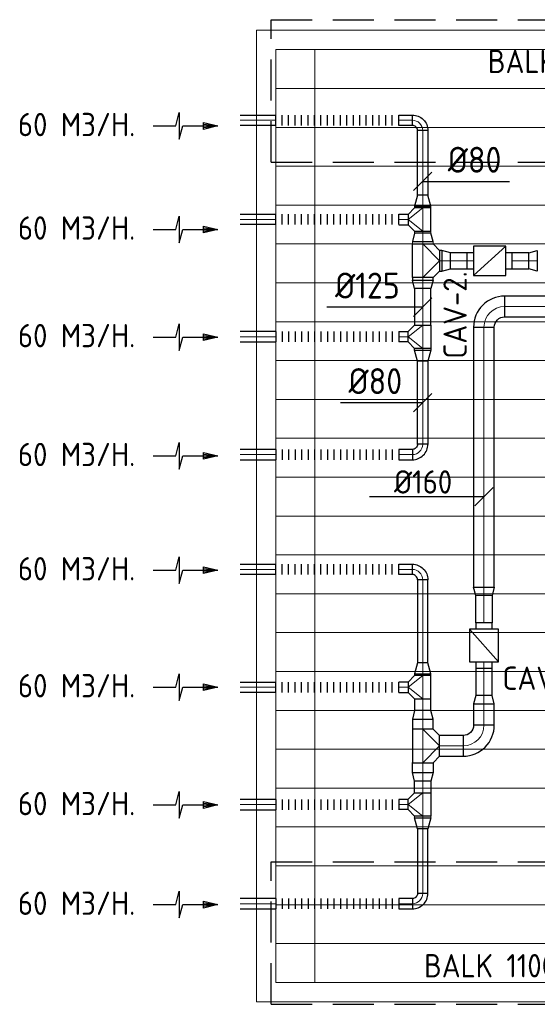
# Model space of a CAD drawing. Header units: millimetres. Extents: x -74135 to 19179, y 5032 to 51848.
# Tile 22 of 55: x -74135 to -70138, y 43180 to 50780. Entities that reach past the tile are written whole.
import ezdxf
from ezdxf.enums import TextEntityAlignment as Align

# ---------------------------------------------------------------- set-up
doc = ezdxf.new("R2010")
doc.units = ezdxf.units.MM
doc.header["$LTSCALE"] = 50
doc.linetypes.add('HIDDEN', pattern=[9.525, 6.35, -3.175])
for name, color, linetype in [('4plfd', 254, 'Continuous'), ('WL570---_RETOUR', 100, 'Continuous'), ('WM570---_RETOUR', 2, 'Continuous')]:
    doc.layers.add(name, color=color, linetype=linetype)
for name, color, linetype, lineweight in [('WL570---_BESTAAND-HARTLIJN', 161, 'Continuous', 0), ('WL570---_BESTAAND-RETOUR', 140, 'Continuous', 0), ('WL570---_BESTAAND-TOEVOER', 180, 'Continuous', 0)]:
    doc.layers.add(name, color=color, linetype=linetype, lineweight=lineweight)
doc.styles.add('ISO', font='ISO', dxfattribs={"height": 162})
doc.styles.add('MAATVOERING', font='ISO')

# ---------------------------------------------------------------- blocks, each defined once
blk = doc.blocks.new('MVLINE')
blk.add_line((35.4, -35.4), (-35.4, 35.4))
blk = doc.blocks.new('KARO')
for p, q in [((1, 0.5), (0, 0.5)), ((0, -0.5), (1, -0.5))]:
    blk.add_line(p, q)
at = {"invisible_edges": 15}
blk.add_3dface([(0, 0.5), (0, -0.5), (1, -0.5), (1, 0.5)], dxfattribs=at)
at = {"layer": 'WL570---_BESTAAND-HARTLIJN'}
blk.add_line((0, 0), (1, 0), dxfattribs=at)
blk = doc.blocks.new('OBO16000090H')
blk.add_lwpolyline([(80, -160, 0.414214), (-160, 80), (-160, -80, -0.414214), (-80, -160)], format="xyb", close=True)
at = {"invisible_edges": 15}
for points in [[(-146.1, -81.2), (-118.3, 76.4), (-160, 80), (-160, -80)], [(-132.6, -84.8), (-77.9, 65.5), (-118.3, 76.4), (-146.1, -81.2)], [(-120, -90.7), (-40, 47.8), (-77.9, 65.5), (-132.6, -84.8)], [(-108.6, -98.7), (-5.7, 23.9), (-40, 47.8), (-120, -90.7)], [(-98.7, -108.6), (23.9, -5.7), (-5.7, 23.9), (-108.6, -98.7)], [(-90.7, -120), (47.8, -40), (23.9, -5.7), (-98.7, -108.6)], [(-84.8, -132.6), (65.5, -77.9), (47.8, -40), (-90.7, -120)], [(-81.2, -146.1), (76.4, -118.3), (65.5, -77.9), (-84.8, -132.6)], [(-80, -160), (80, -160), (76.4, -118.3), (-81.2, -146.1)]]:
    blk.add_3dface(points, dxfattribs=at)
at = {"layer": 'WL570---_BESTAAND-HARTLIJN'}
blk.add_arc((-160, -160), 160, 0, 90, dxfattribs=at)
blk = doc.blocks.new('VBX1251250012525000')
blk.add_lwpolyline([(50, -112.5), (300, -112.5), (300, 112.5), (50, 112.5)], close=True)
for points in [[(50, 62.5), (0, 62.5), (0, -62.5), (50, -62.5)], [(300, -62.5), (350, -62.5), (350, 62.5), (300, 62.5)]]:
    blk.add_lwpolyline(points)
at = {"layer": 'WL570---_BESTAAND-HARTLIJN'}
blk.add_line((300, 0), (350, 0), dxfattribs=at)
at = {"layer": 'WL570---_BESTAAND-TOEVOER'}
blk.add_line((50, -112.5), (300, 112.5), dxfattribs=at)
blk = doc.blocks.new('OSV1601250650K')
blk.add_lwpolyline([(-65.3, -80), (0, -62.5), (0, 62.5), (-65.3, 80)], close=True)
at = {"layer": 'WL570---_BESTAAND-HARTLIJN'}
blk.add_line((-65.3, 0), (0, 0), dxfattribs=at)
blk = doc.blocks.new('AFZPIJL')
for points in [[(0, -10), (0, -6.52), (-2.06, -5.97), (2.06, -5.97), (0, -5.41), (0, 0)], [(-0.26, -2.22), (0, 0)], [(0.26, -2.22), (0, 0)]]:
    blk.add_lwpolyline(points)
blk.add_lwpolyline([(0.52, -2.22), (-0.52, -2.22), (0, 0)], close=True)
blk = doc.blocks.new('FLLINE80')
blk.add_line((0, -40), (0, 40))
blk = doc.blocks.new('OEX8000100000')
at = {"rotation": 180}
for p in [(50, 0), (100, 0), (150, 0), (200, 0), (250, 0), (300, 0), (350, 0), (400, 0), (450, 0), (500, 0), (550, 0), (600, 0), (650, 0), (700, 0), (750, 0), (800, 0), (850, 0), (900, 0), (950, 0), (1000, 0)]:
    blk.add_blockref('FLLINE80', p, dxfattribs=at)
blk = doc.blocks.new('OBO8000090H')
blk.add_lwpolyline([(40, -80, 0.414214), (-80, 40), (-80, -40, -0.414214), (-40, -80)], format="xyb", close=True)
at = {"invisible_edges": 15}
for points in [[(-73.1, -40.6), (-59.2, 38.2), (-80, 40), (-80, -40)], [(-66.3, -42.4), (-39, 32.8), (-59.2, 38.2), (-73.1, -40.6)], [(-60, -45.4), (-20, 23.9), (-39, 32.8), (-66.3, -42.4)], [(-54.3, -49.4), (-2.9, 11.9), (-20, 23.9), (-60, -45.4)], [(-49.4, -54.3), (11.9, -2.9), (-2.9, 11.9), (-54.3, -49.4)], [(-45.4, -60), (23.9, -20), (11.9, -2.9), (-49.4, -54.3)], [(-42.4, -66.3), (32.8, -39), (23.9, -20), (-45.4, -60)], [(-40.6, -73.1), (38.2, -59.2), (32.8, -39), (-42.4, -66.3)], [(-40, -80), (40, -80), (38.2, -59.2), (-40.6, -73.1)]]:
    blk.add_3dface(points, dxfattribs=at)
at = {"layer": 'WL570---_BESTAAND-HARTLIJN'}
blk.add_arc((-80, -80), 80, 0, 90, dxfattribs=at)
blk = doc.blocks.new('OSV1601250650G')
blk.add_lwpolyline([(0, -80), (65.3, -62.5), (65.3, 62.5), (0, 80)], close=True)
at = {"layer": 'WL570---_BESTAAND-HARTLIJN'}
blk.add_line((0, 0), (65.3, 0), dxfattribs=at)
blk = doc.blocks.new('OSV125800830G')
blk.add_lwpolyline([(0, -62.5), (84, -40), (84, 40), (0, 62.5)], close=True)
at = {"layer": 'WL570---_BESTAAND-HARTLIJN'}
blk.add_line((0, 0), (84, 0), dxfattribs=at)
blk = doc.blocks.new('OTS1251258000H')
blk.add_lwpolyline([(-90, -62.5), (90, -62.5), (90, 62.5), (40, 112.5), (-40, 112.5), (-90, 62.5)], close=True)
at = {"layer": 'WL570---_BESTAAND-HARTLIJN'}
blk.add_line((-90, 0), (90, 0), dxfattribs=at)
at = {"layer": 'WL570---_BESTAAND-RETOUR'}
blk.add_lwpolyline([(-90, 0), (0, 112.5), (90, 0)], dxfattribs=at)
blk = doc.blocks.new('OTS16016016000H')
blk.add_lwpolyline([(-130, -80), (130, -80), (130, 80), (80, 130), (-80, 130), (-130, 80)], close=True)
at = {"layer": 'WL570---_BESTAAND-HARTLIJN'}
blk.add_line((-130, 0), (130, 0), dxfattribs=at)
at = {"layer": 'WL570---_BESTAAND-RETOUR'}
blk.add_lwpolyline([(-130, 0), (0, 130), (130, 0)], dxfattribs=at)
blk = doc.blocks.new('Groep-47')
at = {"color": 8, "linetype": 'Continuous', "lineweight": 13}
for p, q in [((-73154.9, 49899.1), (-11882.7, 49899.1)), ((-73154.9, 49599.1), (-11882.7, 49599.1)), ((-73154.9, 49299.1), (-11882.7, 49299.1)), ((-73154.9, 48999.1), (-11882.7, 48999.1)), ((-73154.9, 48699.1), (-11882.7, 48699.1)), ((-73154.9, 48399.1), (-11882.7, 48399.1)), ((-73154.9, 48399.1), (-11882.7, 48399.1)), ((-73154.9, 48099.1), (-11882.7, 48099.1)), ((-73154.9, 47799.1), (-11882.7, 47799.1)), ((-73154.9, 47499.1), (-11882.7, 47499.1)), ((-73154.9, 47199.1), (-11882.7, 47199.1)), ((-73154.9, 46899.1), (-11882.7, 46899.1)), ((-73154.9, 46599.1), (-11882.7, 46599.1)), ((-73154.9, 46299.1), (-11882.7, 46299.1)), ((-73154.9, 45999.1), (-11882.7, 45999.1)), ((-73154.9, 45699.1), (-11882.7, 45699.1)), ((-73154.9, 45399.1), (-11882.7, 45399.1)), ((-73154.9, 45099.1), (-11882.7, 45099.1)), ((-73154.9, 44799.1), (-11882.7, 44799.1)), ((-73154.9, 44499.1), (-11654.9, 44499.1)), ((-73154.9, 44199.1), (-11654.9, 44199.1)), ((-73154.9, 43899.1), (-11654.9, 43899.1)), ((-73154.9, 43599.1), (-11654.9, 43599.1)), ((-73154.9, 43299.1), (-11654.9, 43299.1))]:
    blk.add_line(p, q, dxfattribs=at)
blk = doc.blocks.new('Groep-53')
at = {"color": 8, "linetype": 'Continuous', "lineweight": 13}
for p, q in [((-73304.9, 50349.1), (-4004.9, 50349.1)), ((-73304.9, 50349.1), (-73304.9, 42849.1)), ((-73154.9, 50199.1), (-4154.9, 50199.1)), ((-73154.9, 50199.1), (-73154.9, 42999.1)), ((-72854.9, 50199.1), (-72854.9, 42999.1)), ((-73154.9, 42999.1), (-65704.9, 42999.1)), ((-65704.9, 42849.1), (-73304.9, 42849.1))]:
    blk.add_line(p, q, dxfattribs=at)
at = {"color": 8}
blk.add_blockref('Groep-47', (0, 0), dxfattribs=at)
blk = doc.blocks.new('Block plafond 4e verd')
at = {"layer": '4plfd'}
blk.add_blockref('Groep-53', (73304.912, -19149.14), dxfattribs=at)

msp = doc.modelspace()

# ---------------------------------------------------------------- linework, layer by layer
at = {"color": 2, "linetype": 'HIDDEN'}
for p, q in [((-72193.5, 50780.2), (-3105.2, 50780.2)), ((-72193.5, 49680.2), (-72193.5, 50780.2)), ((-72193.5, 49680.2), (-3105.2, 49680.2)), ((-72193.5, 44280.2), (-57619.8, 44280.2)), ((-72193.5, 43180.2), (-72193.5, 44280.2)), ((-72193.5, 43180.2), (-57619.8, 43180.2))]:
    msp.add_line(p, q, dxfattribs=at)
at = {"layer": 'WM570---_RETOUR'}
for points in [[(-71022.6, 49532.4), (-70878.9, 49532.4), (-70352.7, 49532.4)], [(-71022.6, 48561.3), (-71149.8, 48561.3), (-71761.7, 48561.3)], [(-71022.6, 47823.6), (-71131.1, 47823.6), (-71657.3, 47823.6)], [(-71432.3, 47099), (-71120.6, 47099), (-70553.9, 47099)]]:
    msp.add_lwpolyline(points, dxfattribs=at)

# ---------------------------------------------------------------- block references
at = {"layer": 'WL570---_BESTAAND-RETOUR'}
for p, xscale, yscale, zscale, rotation in [((-71022.6, 49327.4), 14.56646699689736, 125, 125, 90.00000000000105), ((-71022.6, 49147.4), 14.38825575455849, 125, 125, 270.000000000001), ((-71022.6, 49068.2), 18.61592130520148, 160, 160, 269.9999999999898), ((-71022.6, 44633), -14.56646699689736, 125, 125, 90.00000000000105)]:
    msp.add_blockref('KARO', p, dxfattribs=dict(at, xscale=xscale, yscale=yscale, zscale=zscale, rotation=rotation))
at = {"layer": 'WL570---_RETOUR'}
for name, p in [('Block plafond 4e verd', (-72306, 19498.9)), ('OSV1601250650G', (-70873.9, 48918.5)), ('OEX8000100000', (-72207.9, 48333)), ('OEX8000100000', (-72207.9, 47423.2)), ('OEX8000100000', (-72207.9, 44721.3)), ('OEX8000100000', (-72207.9, 43956.3))]:
    msp.add_blockref(name, p, dxfattribs=at)
for name, p, xscale, yscale, zscale, rotation in [('AFZPIJL', (-72603.4, 49959.9), 50, 50, 50, 270.000000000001), ('KARO', (-72431.2, 50004.2), -270.6940397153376, 80, 80, 180), ('KARO', (-71207.3, 50004.2), -104.6717615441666, 80, 80, 180), ('KARO', (-71022.6, 49924.2), -498.312785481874, 80, 80, 90.00000000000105), ('AFZPIJL', (-72603.4, 49161.4), 50, 50, 50, 270.000000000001), ('KARO', (-72431.2, 49239.1), -270.6940397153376, 80, 80, 180), ('KARO', (-70681, 48918.5), 126.9871434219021, 125, 125, 180.000000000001), ('KARO', (-71022.6, 48770.6), 18.89721792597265, 160, 160, 90.00000000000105), ('KARO', (-71022.6, 48422.7), 283.3969514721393, 125, 125, 90.00000000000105), ('AFZPIJL', (-72603.4, 48330.7), 50, 50, 50, 270.000000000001), ('KARO', (-71207.3, 48333), -72.22950757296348, 80, 80, 180), ('KARO', (-70549.5, 48406.7), 2006.212791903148, 160, 160, 269.9999999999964), ('KARO', (-71022.6, 48242.7), -14.56646699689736, 125, 125, 90.00000000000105), ('KARO', (-71022.6, 47502.4), -641.4805336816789, 80, 80, 270.000000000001), ('AFZPIJL', (-72603.4, 47413.4), 50, 50, 50, 270.000000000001), ('AFZPIJL', (-72603.4, 46531.2), 50, 50, 50, 270.000000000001), ('KARO', (-72431.2, 46537.3), -270.6940397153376, 80, 80, 180), ('KARO', (-71207.3, 46537.3), -104.6717615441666, 80, 80, 180), ('KARO', (-71022.6, 46458), 641.4805336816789, 80, 80, 270.000000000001), ('KARO', (-70549.5, 46335.3), -210.0606510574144, 125, 125, 90.00000000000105), ('KARO', (-70549.5, 45564.6), 210.0606510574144, 125, 125, 90.00000000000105), ('AFZPIJL', (-72603.4, 45628.5), 50, 50, 50, 270.000000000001), ('KARO', (-71022.6, 45717.7), 14.56646699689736, 125, 125, 90.00000000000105), ('KARO', (-72431.2, 45627.4), -270.6940397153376, 80, 80, 180), ('KARO', (-71022.6, 45537.7), 90.13055144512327, 125, 125, 270.000000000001), ('KARO', (-70549.5, 45335.4), 164.7551327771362, 160, 160, 89.99999999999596), ('KARO', (-71022.6, 45304.3), 77.92349494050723, 160, 160, 89.9999999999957), ('KARO', (-70709.5, 45175.4), 183.015599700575, 160, 160, 179.9999999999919), ('KARO', (-71022.6, 45046.4), -77.92349494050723, 160, 160, 90.00000000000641), ('KARO', (-71022.6, 44813), -90.13055144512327, 125, 125, 270.000000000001), ('AFZPIJL', (-72603.4, 44718.8), 50, 50, 50, 270.000000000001), ('KARO', (-71207.3, 44723.3), -72.22950757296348, 80, 80, 180), ('KARO', (-71022.6, 44036.3), 498.312785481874, 80, 80, 90.00000000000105), ('AFZPIJL', (-72603.4, 43949.5), 50, 50, 50, 270.000000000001)]:
    msp.add_blockref(name, p, dxfattribs=dict(at, xscale=xscale, yscale=yscale, zscale=zscale, rotation=rotation))
at = {"layer": 'WL570---_RETOUR', "xscale": -1}
for name, p, rotation in [('OEX8000100000', (-72207.9, 50004.2), 180), ('OBO8000090H', (-71022.6, 50004.2), 270.000000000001), ('OEX8000100000', (-72207.9, 49239.1), 180), ('OTS16016016000H', (-71022.6, 48919.5), 270.000000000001), ('OSV1601250650G', (-70137.6, 48918.5), 359.9999999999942), ('OSV1601250650G', (-71022.6, 48770.6), 90.00000000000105), ('OTS1251258000H', (-71022.6, 48332.7), 90.00000000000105), ('OSV125800830G', (-71022.6, 48228.2), 90.00000000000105), ('OEX8000100000', (-72207.9, 46537.3), 180), ('OBO8000090H', (-71022.6, 46537.3), 270.000000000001), ('OSV1601250650K', (-70549.5, 46335.3), 90.00000000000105), ('OEX8000100000', (-72207.9, 45627.4), 180), ('OSV1601250650G', (-71022.6, 44968.5), 90.00000000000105), ('OTS1251258000H', (-71022.6, 44723), 90.00000000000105), ('OSV125800830G', (-71022.6, 44618.5), 90.00000000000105)]:
    msp.add_blockref(name, p, dxfattribs=dict(at, rotation=rotation))
at = {"layer": 'WL570---_RETOUR'}
for name, p, rotation in [('OSV125800830G', (-71022.6, 49342), 90.00000000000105), ('OTS1251258000H', (-71022.6, 49237.4), 90.00000000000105), ('OSV1601250650G', (-71022.6, 49068.2), 90.00000000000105), ('VBX1251250012525000', (-70330.7, 48918.5), 179.9999999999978), ('OBO16000090H', (-70549.5, 48566.7), 90.000000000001), ('OBO8000090H', (-71022.6, 47423.2), 270.000000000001), ('VBX1251250012525000', (-70549.5, 46124.9), 270.000000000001), ('OSV125800830G', (-71022.6, 45732.3), 90.00000000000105), ('OTS1251258000H', (-71022.6, 45627.7), 90.00000000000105), ('OSV1601250650K', (-70549.5, 45564.6), 90.00000000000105), ('OSV1601250650G', (-71022.6, 45382.3), 90.00000000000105), ('OTS16016016000H', (-71022.6, 45174.3), 270.000000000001), ('OBO16000090H', (-70549.5, 45175.4), 269.9999999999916), ('OBO8000090H', (-71022.6, 43956.3), 270.000000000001)]:
    msp.add_blockref(name, p, dxfattribs=dict(at, rotation=rotation))
for p, xscale, yscale, zscale in [((-71207.3, 49237.1), 72.22950757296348, 80, 80), ((-70892.5, 48918.5), 18.66941092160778, 160, 160), ((-70330.4, 48918.5), 127.6388484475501, 125, 125), ((-70389.5, 48566.7), 369.6542362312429, 160, 160), ((-72431.2, 48333), 270.6940397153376, 80, 80), ((-72431.2, 47423.2), 270.6940397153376, 80, 80), ((-71207.3, 47423.2), 104.6717615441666, 80, 80), ((-71207.3, 45627.4), 72.22950757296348, 80, 80), ((-72431.2, 44721.3), 270.6940397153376, 80, 80), ((-72431.2, 43956.3), 270.6940397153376, 80, 80), ((-71207.3, 43956.3), 104.6717615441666, 80, 80)]:
    msp.add_blockref('KARO', p, dxfattribs=dict(at, xscale=xscale, yscale=yscale, zscale=zscale))
at = {"layer": 'WM570---_RETOUR', "xscale": 2, "yscale": 2, "zscale": 2}
for p, rotation in [((-71022.6, 49532.4), 90.00000000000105), ((-71022.6, 48561.3), 90.00000000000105), ((-71022.6, 47823.6), 90.000000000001), ((-70549.5, 47099), 89.9999999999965)]:
    msp.add_blockref('MVLINE', p, dxfattribs=dict(at, rotation=rotation))

# ---------------------------------------------------------------- texts
at = {"style": 'ISO'}
for p in [(-70520.3, 50368.2), (-71012.8, 43388.1)]:
    msp.add_text('BALK 1100x320', height=180, dxfattribs=at).set_placement(p)
at = {"layer": 'WM570---_RETOUR', "style": 'MAATVOERING'}
for s, height, p in [('60 M3/H.', 180, (-74148.4, 49880.7)), ('%%c80', 200, (-70828.9, 49599.1)), ('60 M3/H.', 180, (-74148.4, 49082.2)), ('60 M3/H.', 180, (-74148.4, 48251.5)), ('60 M3/H.', 180, (-74148.4, 47334.2)), ('%%c160', 180, (-71243.8, 47122.3)), ('60 M3/H.', 180, (-74148.4, 46452)), ('CAV-2.', 180, (-70407.1, 45607.2)), ('60 M3/H.', 180, (-74148.4, 45549.3)), ('60 M3/H.', 180, (-74148.4, 44639.6)), ('60 M3/H.', 180, (-74148.4, 43870.3))]:
    msp.add_text(s, height=height, dxfattribs=at).set_placement(p)
msp.add_text('CAV-2.', height=180, rotation=90, dxfattribs=at).set_placement((-70682.3, 48163.3))
for s, p in [('%%c125', (-71199.8, 48628)), ('%%c80', (-71181.1, 47890.3))]:
    msp.add_text(s, height=200, dxfattribs=at).set_placement(p, align=Align.RIGHT)

doc.saveas('drawing.dxf')
